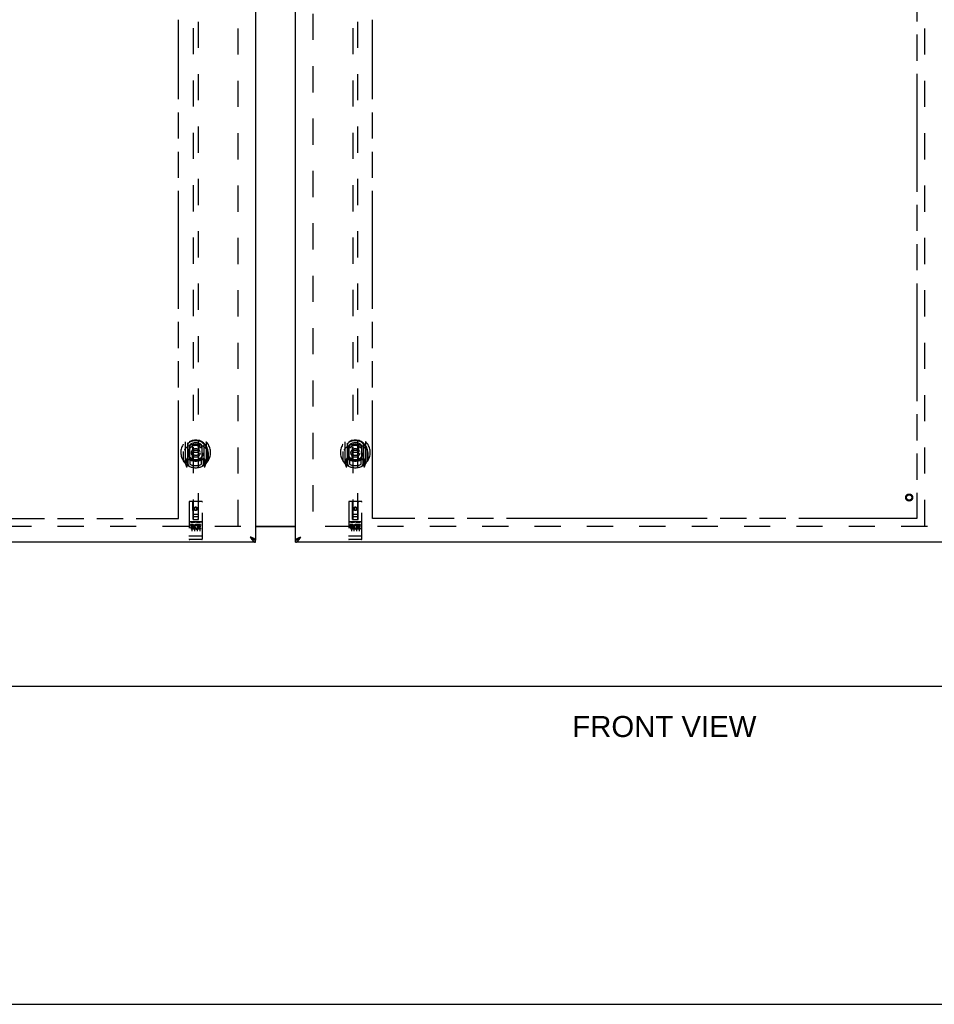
# Model space of a CAD drawing. Header units: inches. Extents: x 0 to 224, y 0 to 145.
# Tile 3 of 63: x 65 to 108, y 0 to 46. Entities that reach past the tile are written whole.
import ezdxf

# ---------------------------------------------------------------- set-up
doc = ezdxf.new("R2010")
doc.units = ezdxf.units.IN
doc.header["$LTSCALE"] = 12.302632
doc.header["$MEASUREMENT"] = 0
doc.linetypes.add('HIDDEN', pattern=[0.2, 0.1, -0.1])
doc.linetypes.add('PHANTOM', pattern=[0.8, 0.45, -0.05, 0.1, -0.05, 0.1, -0.05])
doc.layers.get('0').update_dxf_attribs({"linetype": 'CONTINUOUS'})
for name, color, linetype in [('02___PRT_ALL_AXES', 7, 'CONTINUOUS'), ('AVAILABLE_DOOR_SPACES', 7, 'CONTINUOUS'), ('DEFAULT_2', 8, 'HIDDEN'), ('DIMENSIONS', 7, 'CONTINUOUS')]:
    doc.layers.add(name, color=color, linetype=linetype)
doc.styles.get("Standard").update_dxf_attribs({"font": 'arial.ttf'})

msp = doc.modelspace()

# ---------------------------------------------------------------- linework, layer by layer
at = {"color": 3, "linetype": 'Continuous'}
for p, q in [((75.956, 84.097), (75.956, 21.805)), ((77.831, 21.805), (77.831, 84.097)), ((75.956, 22.466), (77.831, 22.466)), ((78.048, 21.936), (78.078, 21.947)), ((75.956, 21.701), (45.019, 21.701)), ((108.769, 21.701), (77.831, 21.701))]:
    msp.add_line(p, q, dxfattribs=at)
at = {"color": 7, "linetype": 'Continuous'}
for p, q in [((75.956, 22.446), (77.831, 22.446)), ((75.833, 21.846), (75.843, 21.84)), ((75.956, 21.701), (75.956, 21.805)), ((77.831, 21.701), (77.831, 21.805)), ((77.934, 21.834), (77.944, 21.84)), ((44.706, 14.951), (144.081, 14.951)), ((0, 0), (223.684, 0))]:
    msp.add_line(p, q, dxfattribs=at)
at = {"color": 3, "linetype": 'Continuous'}
for points in [[(75.862, 21.887), (75.85, 21.892), (75.837, 21.898), (75.824, 21.903), (75.811, 21.909), (75.797, 21.914), (75.783, 21.92), (75.769, 21.925), (75.754, 21.931), (75.74, 21.936), (75.71, 21.947)], [(75.71, 21.947), (75.72, 21.931), (75.73, 21.915), (75.741, 21.899), (75.751, 21.883), (75.761, 21.868), (75.772, 21.853), (75.782, 21.838), (75.792, 21.824), (75.802, 21.81)], [(75.802, 21.81), (75.813, 21.797), (75.823, 21.785), (75.833, 21.773), (75.843, 21.762), (75.854, 21.752), (75.864, 21.742), (75.874, 21.734), (75.884, 21.726), (75.895, 21.719), (75.905, 21.714), (75.915, 21.709), (75.926, 21.705), (75.936, 21.703), (75.946, 21.701), (75.956, 21.701)], [(75.956, 21.805), (75.956, 21.81), (75.955, 21.816), (75.952, 21.821), (75.949, 21.827), (75.945, 21.832), (75.94, 21.838), (75.935, 21.843), (75.928, 21.849), (75.921, 21.854), (75.913, 21.859), (75.904, 21.865), (75.894, 21.87), (75.884, 21.876), (75.873, 21.881), (75.862, 21.887)], [(77.831, 21.805), (77.832, 21.81), (77.833, 21.816), (77.835, 21.821), (77.839, 21.827), (77.843, 21.832), (77.847, 21.838), (77.853, 21.843), (77.86, 21.849), (77.867, 21.854), (77.875, 21.859), (77.884, 21.865), (77.893, 21.87), (77.904, 21.876), (77.914, 21.881), (77.926, 21.887)], [(77.831, 21.701), (77.842, 21.701), (77.852, 21.703), (77.862, 21.705), (77.872, 21.709), (77.883, 21.714), (77.893, 21.719), (77.903, 21.726), (77.914, 21.734), (77.924, 21.742), (77.934, 21.752), (77.944, 21.762), (77.955, 21.773), (77.965, 21.785), (77.975, 21.797)], [(77.926, 21.887), (77.938, 21.892), (77.95, 21.898), (77.963, 21.903), (77.977, 21.909), (77.99, 21.914), (78.005, 21.92), (78.019, 21.925), (78.033, 21.931), (78.048, 21.936)], [(77.975, 21.797), (77.985, 21.81), (77.996, 21.824), (78.006, 21.838), (78.016, 21.853), (78.027, 21.868), (78.037, 21.883), (78.047, 21.899), (78.057, 21.915), (78.068, 21.931), (78.078, 21.947)]]:
    msp.add_lwpolyline(points, dxfattribs=at)
at = {"color": 7, "linetype": 'Continuous'}
for points in [[(75.71, 21.947), (75.72, 21.938), (75.73, 21.929), (75.741, 21.919), (75.751, 21.91), (75.761, 21.901), (75.772, 21.893), (75.782, 21.884), (75.792, 21.876), (75.802, 21.868), (75.813, 21.86), (75.823, 21.853), (75.833, 21.846)], [(75.841, 21.842), (75.837, 21.847), (75.831, 21.855), (75.825, 21.862), (75.818, 21.869), (75.811, 21.876), (75.802, 21.883), (75.794, 21.89), (75.784, 21.897), (75.775, 21.904), (75.764, 21.912), (75.754, 21.919), (75.743, 21.926), (75.732, 21.933), (75.721, 21.94), (75.71, 21.947)], [(75.843, 21.84), (75.854, 21.834), (75.864, 21.829), (75.874, 21.824), (75.884, 21.819), (75.895, 21.816), (75.905, 21.812), (75.915, 21.81), (75.926, 21.807), (75.936, 21.806), (75.946, 21.805), (75.956, 21.805)], [(77.831, 21.805), (77.842, 21.805), (77.852, 21.806), (77.862, 21.807), (77.872, 21.81), (77.883, 21.812), (77.893, 21.816), (77.903, 21.819), (77.914, 21.824), (77.924, 21.829), (77.934, 21.834)], [(77.944, 21.84), (77.955, 21.846), (77.965, 21.853), (77.975, 21.86), (77.985, 21.868), (77.996, 21.876), (78.006, 21.884), (78.016, 21.893), (78.027, 21.901), (78.037, 21.91), (78.047, 21.919), (78.057, 21.929), (78.068, 21.938), (78.078, 21.947)], [(77.947, 21.842), (77.951, 21.847), (77.956, 21.855), (77.963, 21.862), (77.97, 21.869), (77.977, 21.876), (77.985, 21.883), (77.994, 21.89), (78.003, 21.897), (78.013, 21.904), (78.023, 21.912), (78.034, 21.919), (78.045, 21.926), (78.056, 21.933), (78.067, 21.94), (78.078, 21.947)]]:
    msp.add_lwpolyline(points, dxfattribs=at)
at = {"layer": '02___PRT_ALL_AXES', "color": 8, "linetype": 'HIDDEN'}
for p, q in [((73.426, 22.661), (72.861, 22.661)), ((72.999, 22.539), (72.907, 22.539)), ((72.907, 22.539), (72.907, 22.497)), ((72.999, 22.497), (72.907, 22.497)), ((73.003, 22.453), (72.957, 22.453)), ((72.999, 22.412), (72.971, 22.412)), ((73.063, 22.368), (72.971, 22.368)), ((73.063, 22.326), (72.971, 22.326)), ((73.063, 22.368), (73.063, 22.326)), ((73.195, 22.374), (73.212, 22.335)), ((73.22, 22.504), (73.207, 22.485)), ((73.216, 22.529), (73.22, 22.527)), ((73.376, 22.539), (73.22, 22.539)), ((73.22, 22.539), (73.22, 22.527)), ((73.22, 22.504), (73.22, 22.326)), ((73.376, 22.326), (73.22, 22.326)), ((73.376, 22.497), (73.262, 22.497)), ((73.262, 22.497), (73.262, 22.453)), ((73.354, 22.453), (73.262, 22.453)), ((73.354, 22.411), (73.262, 22.411)), ((73.262, 22.411), (73.262, 22.368)), ((73.376, 22.368), (73.262, 22.368)), ((73.354, 22.453), (73.354, 22.411)), ((73.376, 22.539), (73.376, 22.497)), ((73.376, 22.368), (73.376, 22.326)), ((80.926, 22.661), (80.361, 22.661)), ((80.499, 22.539), (80.407, 22.539)), ((80.407, 22.539), (80.407, 22.497)), ((80.499, 22.497), (80.407, 22.497)), ((80.503, 22.453), (80.457, 22.453)), ((80.499, 22.412), (80.471, 22.412)), ((80.563, 22.368), (80.471, 22.368)), ((80.563, 22.326), (80.471, 22.326)), ((80.563, 22.368), (80.563, 22.326)), ((80.695, 22.374), (80.712, 22.335)), ((80.72, 22.504), (80.707, 22.485)), ((80.716, 22.529), (80.72, 22.527)), ((80.876, 22.539), (80.72, 22.539)), ((80.72, 22.539), (80.72, 22.527)), ((80.72, 22.504), (80.72, 22.326)), ((80.876, 22.326), (80.72, 22.326)), ((80.876, 22.497), (80.762, 22.497)), ((80.762, 22.497), (80.762, 22.453)), ((80.854, 22.453), (80.762, 22.453)), ((80.854, 22.411), (80.762, 22.411)), ((80.762, 22.411), (80.762, 22.368)), ((80.876, 22.368), (80.762, 22.368)), ((80.854, 22.453), (80.854, 22.411)), ((80.876, 22.539), (80.876, 22.497)), ((80.876, 22.368), (80.876, 22.326)), ((73.426, 21.833), (72.861, 21.833)), ((80.926, 21.833), (80.361, 21.833))]:
    msp.add_line(p, q, dxfattribs=at)
for centre, radius in [((106.665, 23.805), 0.124), ((73.144, 23.278), 0.085), ((80.644, 23.278), 0.085)]:
    msp.add_circle(centre, radius, dxfattribs=at)
for centre, radius, start, end in [((72.971, 22.39), 0.0644, 102.2995, 270.0775), ((72.971, 22.39), 0.0219, 89.9011, 270), ((72.999, 22.476), 0.0635, 270, 90), ((72.999, 22.475), 0.0219, 280.307, 90), ((73.17, 22.433), 0.107, 64.2636, 293.4027), ((73.17, 22.433), 0.0639, 54.8895, 293.4026), ((80.471, 22.39), 0.0644, 102.2995, 270.0775), ((80.471, 22.39), 0.0219, 89.9011, 270), ((80.499, 22.476), 0.0635, 270, 90), ((80.499, 22.475), 0.0219, 280.307, 90), ((80.67, 22.433), 0.107, 64.2636, 293.4027), ((80.67, 22.433), 0.0639, 54.8895, 293.4026)]:
    msp.add_arc(centre, radius, start, end, dxfattribs=at)
at = {"layer": 'AVAILABLE_DOOR_SPACES', "color": 4, "linetype": 'PHANTOM'}
for p, q in [((107.019, 83.076), (107.019, 22.826)), ((72.331, 22.826), (72.331, 46.25)), ((81.456, 22.826), (81.456, 46.25)), ((60.503, 22.826), (72.331, 22.826)), ((93.285, 22.826), (81.456, 22.826)), ((93.285, 22.83), (93.315, 22.83)), ((93.285, 22.826), (93.285, 22.83)), ((93.315, 22.83), (93.315, 22.826)), ((107.019, 22.826), (93.315, 22.826))]:
    msp.add_line(p, q, dxfattribs=at)
at = {"layer": 'DEFAULT_2', "color": 8, "linetype": 'HIDDEN'}
for p, q in [((75.144, 22.466), (75.144, 83.436)), ((78.644, 83.436), (78.644, 22.466)), ((107.394, 22.466), (107.394, 83.436)), ((73.019, 50.78), (73.019, 22.778)), ((73.269, 22.778), (73.269, 50.78)), ((80.519, 50.78), (80.519, 22.778)), ((80.769, 22.778), (80.769, 50.78)), ((72.644, 26.406), (72.644, 25.438)), ((73.644, 25.438), (73.644, 26.406)), ((80.144, 26.406), (80.144, 25.438)), ((81.144, 25.438), (81.144, 26.406)), ((72.561, 25.922), (72.576, 25.922)), ((72.561, 25.922), (72.561, 25.534)), ((72.569, 25.511), (72.569, 25.969)), ((72.761, 26.352), (72.761, 25.336)), ((72.769, 26.327), (72.769, 25.324)), ((72.861, 25.604), (72.861, 26.235)), ((72.869, 26.288), (72.869, 26.185)), ((72.981, 26.261), (73.011, 25.922)), ((72.981, 25.578), (73.011, 25.922)), ((73.276, 25.922), (73.011, 25.922)), ((73.307, 26.261), (73.276, 25.922)), ((73.307, 25.578), (73.276, 25.922)), ((73.419, 26.185), (73.419, 26.288)), ((73.426, 26.235), (73.426, 25.604)), ((73.519, 26.327), (73.519, 25.324)), ((73.526, 26.352), (73.526, 25.336)), ((73.726, 25.922), (73.711, 25.922)), ((73.719, 25.511), (73.719, 25.969)), ((73.726, 25.922), (73.726, 25.534)), ((80.061, 25.922), (80.076, 25.922)), ((80.061, 25.922), (80.061, 25.534)), ((80.069, 25.511), (80.069, 25.969)), ((80.261, 26.352), (80.261, 25.336)), ((80.269, 26.327), (80.269, 25.324)), ((80.361, 25.604), (80.361, 26.235)), ((80.369, 26.288), (80.369, 26.185)), ((80.481, 26.261), (80.511, 25.922)), ((80.481, 25.578), (80.511, 25.922)), ((80.776, 25.922), (80.511, 25.922)), ((80.807, 26.261), (80.776, 25.922)), ((80.807, 25.578), (80.776, 25.922)), ((80.919, 26.185), (80.919, 26.288)), ((80.926, 26.235), (80.926, 25.604)), ((81.019, 26.327), (81.019, 25.324)), ((81.026, 26.352), (81.026, 25.336)), ((81.226, 25.922), (81.211, 25.922)), ((81.219, 25.511), (81.219, 25.969)), ((81.226, 25.922), (81.226, 25.534)), ((72.761, 25.593), (72.701, 25.593)), ((72.701, 25.593), (72.701, 25.443)), ((72.701, 25.443), (72.769, 25.443)), ((72.739, 25.497), (72.71, 25.451)), ((72.771, 25.556), (72.771, 25.349)), ((72.861, 25.594), (72.789, 25.594)), ((72.857, 25.576), (72.791, 25.576)), ((72.869, 25.624), (72.869, 25.371)), ((73.419, 25.371), (73.419, 25.624)), ((73.499, 25.594), (73.426, 25.594)), ((73.496, 25.576), (73.431, 25.576)), ((73.516, 25.349), (73.516, 25.556)), ((73.519, 25.443), (73.586, 25.443)), ((73.586, 25.593), (73.526, 25.593)), ((73.578, 25.451), (73.549, 25.497)), ((73.586, 25.443), (73.586, 25.593)), ((80.261, 25.593), (80.201, 25.593)), ((80.201, 25.593), (80.201, 25.443)), ((80.201, 25.443), (80.269, 25.443)), ((80.239, 25.497), (80.21, 25.451)), ((80.271, 25.556), (80.271, 25.349)), ((80.361, 25.594), (80.289, 25.594)), ((80.357, 25.576), (80.291, 25.576)), ((80.369, 25.624), (80.369, 25.371)), ((80.919, 25.371), (80.919, 25.624)), ((80.999, 25.594), (80.926, 25.594)), ((80.996, 25.576), (80.931, 25.576)), ((81.016, 25.349), (81.016, 25.556)), ((81.019, 25.443), (81.086, 25.443)), ((81.086, 25.593), (81.026, 25.593)), ((81.078, 25.451), (81.049, 25.497)), ((81.086, 25.443), (81.086, 25.593)), ((72.648, 25.428), (72.718, 25.252)), ((72.74, 25.333), (72.744, 25.329)), ((72.747, 25.255), (72.761, 25.336)), ((72.839, 25.274), (72.769, 25.383)), ((73.519, 25.383), (73.449, 25.274)), ((73.526, 25.336), (73.541, 25.255)), ((73.547, 25.332), (73.548, 25.332)), ((73.548, 25.332), (73.548, 25.333)), ((73.548, 25.332), (73.548, 25.333)), ((73.569, 25.252), (73.639, 25.428)), ((80.148, 25.428), (80.218, 25.252)), ((80.24, 25.333), (80.244, 25.329)), ((80.247, 25.255), (80.261, 25.336)), ((80.339, 25.274), (80.269, 25.383)), ((81.019, 25.383), (80.949, 25.274)), ((81.026, 25.336), (81.041, 25.255)), ((81.047, 25.332), (81.048, 25.332)), ((81.048, 25.332), (81.048, 25.333)), ((81.048, 25.332), (81.048, 25.333)), ((81.069, 25.252), (81.139, 25.428)), ((72.831, 23.588), (72.831, 21.863)), ((73.426, 23.618), (72.861, 23.618)), ((73.017, 22.778), (73.014, 23.588)), ((73.27, 22.778), (73.274, 23.588)), ((73.456, 21.863), (73.456, 23.588)), ((80.331, 23.588), (80.331, 21.863)), ((80.926, 23.618), (80.361, 23.618)), ((80.517, 22.778), (80.514, 23.588)), ((80.77, 22.778), (80.774, 23.588)), ((80.956, 21.863), (80.956, 23.588)), ((73.144, 23.351), (73.081, 23.315)), ((73.081, 23.315), (73.091, 23.309)), ((73.081, 23.315), (73.081, 23.242)), ((73.081, 23.242), (73.091, 23.248)), ((73.081, 23.242), (73.144, 23.206)), ((73.144, 23.339), (73.091, 23.309)), ((73.091, 23.309), (73.091, 23.248)), ((73.091, 23.248), (73.144, 23.218)), ((73.206, 23.315), (73.144, 23.351)), ((73.144, 23.351), (73.144, 23.339)), ((73.196, 23.309), (73.144, 23.339)), ((73.144, 23.218), (73.196, 23.248)), ((73.144, 23.206), (73.206, 23.242)), ((73.144, 23.206), (73.144, 23.218)), ((73.206, 23.315), (73.196, 23.309)), ((73.196, 23.248), (73.196, 23.309)), ((73.206, 23.242), (73.196, 23.248)), ((73.206, 23.242), (73.206, 23.315)), ((80.644, 23.351), (80.581, 23.315)), ((80.581, 23.315), (80.591, 23.309)), ((80.581, 23.315), (80.581, 23.242)), ((80.581, 23.242), (80.591, 23.248)), ((80.581, 23.242), (80.644, 23.206)), ((80.644, 23.339), (80.591, 23.309)), ((80.591, 23.309), (80.591, 23.248)), ((80.591, 23.248), (80.644, 23.218)), ((80.706, 23.315), (80.644, 23.351)), ((80.644, 23.351), (80.644, 23.339)), ((80.696, 23.309), (80.644, 23.339)), ((80.644, 23.218), (80.696, 23.248)), ((80.644, 23.206), (80.706, 23.242)), ((80.644, 23.206), (80.644, 23.218)), ((80.706, 23.315), (80.696, 23.309)), ((80.696, 23.248), (80.696, 23.309)), ((80.706, 23.242), (80.696, 23.248)), ((80.706, 23.242), (80.706, 23.315)), ((73.016, 23.028), (73.271, 23.028)), ((73.017, 22.778), (73.019, 22.778)), ((73.019, 22.778), (73.269, 22.778)), ((73.229, 22.903), (73.059, 22.903)), ((73.269, 22.778), (73.27, 22.778)), ((80.516, 23.028), (80.771, 23.028)), ((80.517, 22.778), (80.519, 22.778)), ((80.519, 22.778), (80.769, 22.778)), ((80.729, 22.903), (80.559, 22.903)), ((80.769, 22.778), (80.77, 22.778)), ((75.269, 22.451), (46.3, 22.451)), ((72.861, 22.661), (73.426, 22.661)), ((72.933, 22.645), (73.105, 22.645)), ((72.956, 22.53), (72.956, 22.224)), ((73.081, 22.53), (73.081, 22.224)), ((73.183, 22.645), (73.355, 22.645)), ((73.206, 22.53), (73.206, 22.224)), ((73.331, 22.53), (73.331, 22.224)), ((107.519, 22.451), (78.519, 22.451)), ((80.361, 22.661), (80.926, 22.661)), ((80.433, 22.645), (80.605, 22.645)), ((80.456, 22.53), (80.456, 22.224)), ((80.581, 22.53), (80.581, 22.224)), ((80.683, 22.645), (80.855, 22.645)), ((80.706, 22.53), (80.706, 22.224)), ((80.831, 22.53), (80.831, 22.224)), ((72.849, 21.992), (72.848, 21.992)), ((72.851, 21.992), (72.85, 21.992)), ((72.852, 21.992), (72.851, 21.992)), ((72.853, 21.991), (72.852, 21.992)), ((72.854, 21.991), (72.853, 21.991)), ((72.853, 21.991), (72.853, 21.991)), ((72.855, 21.991), (72.854, 21.991)), ((72.856, 21.991), (72.855, 21.991)), ((72.857, 21.991), (72.856, 21.991)), ((72.858, 21.991), (72.857, 21.991)), ((72.859, 21.991), (72.858, 21.991)), ((72.858, 21.991), (72.858, 21.991)), ((72.86, 21.991), (72.859, 21.991)), ((72.861, 21.991), (72.86, 21.991)), ((73.426, 21.991), (72.861, 21.991)), ((73.111, 21.833), (72.926, 21.833)), ((73.361, 21.833), (73.176, 21.833)), ((73.426, 21.991), (73.427, 21.991)), ((73.427, 21.991), (73.428, 21.991)), ((73.428, 21.991), (73.429, 21.991)), ((73.429, 21.991), (73.43, 21.991)), ((73.43, 21.991), (73.431, 21.991)), ((73.431, 21.991), (73.432, 21.991)), ((73.431, 21.991), (73.431, 21.991)), ((73.432, 21.991), (73.433, 21.991)), ((73.433, 21.991), (73.434, 21.991)), ((73.434, 21.991), (73.435, 21.991)), ((73.435, 21.992), (73.436, 21.992)), ((73.435, 21.991), (73.435, 21.992)), ((73.437, 21.992), (73.438, 21.992)), ((73.438, 21.992), (73.439, 21.992)), ((73.439, 21.992), (73.44, 21.992)), ((73.44, 21.992), (73.441, 21.992)), ((80.349, 21.992), (80.348, 21.992)), ((80.35, 21.992), (80.349, 21.992)), ((80.351, 21.992), (80.35, 21.992)), ((80.352, 21.992), (80.351, 21.992)), ((80.351, 21.992), (80.351, 21.992)), ((80.353, 21.991), (80.352, 21.992)), ((80.354, 21.991), (80.353, 21.991)), ((80.355, 21.991), (80.354, 21.991)), ((80.356, 21.991), (80.355, 21.991)), ((80.357, 21.991), (80.356, 21.991)), ((80.356, 21.991), (80.356, 21.991)), ((80.358, 21.991), (80.357, 21.991)), ((80.359, 21.991), (80.358, 21.991)), ((80.36, 21.991), (80.359, 21.991)), ((80.361, 21.991), (80.36, 21.991)), ((80.927, 21.991), (80.361, 21.991)), ((80.361, 21.991), (80.361, 21.991)), ((80.611, 21.833), (80.426, 21.833)), ((80.861, 21.833), (80.676, 21.833)), ((80.927, 21.991), (80.928, 21.991)), ((80.928, 21.991), (80.929, 21.991)), ((80.928, 21.991), (80.928, 21.991)), ((80.929, 21.991), (80.93, 21.991)), ((80.93, 21.991), (80.931, 21.991)), ((80.931, 21.991), (80.932, 21.991)), ((80.932, 21.991), (80.933, 21.991)), ((80.933, 21.991), (80.934, 21.991)), ((80.933, 21.991), (80.933, 21.991)), ((80.934, 21.991), (80.935, 21.991)), ((80.935, 21.991), (80.936, 21.992)), ((80.936, 21.992), (80.937, 21.992)), ((80.937, 21.992), (80.938, 21.992)), ((80.937, 21.992), (80.937, 21.992)), ((80.938, 21.992), (80.939, 21.992)), ((80.939, 21.992), (80.94, 21.992)), ((80.94, 21.992), (80.941, 21.992))]:
    msp.add_line(p, q, dxfattribs=at)
for points in [[(72.69, 26.137), (72.688, 26.136), (72.687, 26.135), (72.685, 26.133), (72.683, 26.132), (72.682, 26.13), (72.68, 26.129), (72.678, 26.127), (72.677, 26.125), (72.675, 26.123), (72.673, 26.121), (72.671, 26.12), (72.669, 26.118), (72.668, 26.115), (72.666, 26.113), (72.664, 26.111), (72.662, 26.109), (72.66, 26.106), (72.657, 26.104), (72.655, 26.101), (72.653, 26.098), (72.651, 26.095), (72.649, 26.092), (72.646, 26.089), (72.644, 26.086), (72.642, 26.083), (72.639, 26.079), (72.637, 26.076), (72.634, 26.072), (72.632, 26.068), (72.629, 26.064), (72.626, 26.06), (72.623, 26.055), (72.62, 26.051), (72.618, 26.046), (72.614, 26.041), (72.611, 26.036)], [(72.956, 26.279), (72.961, 26.28), (72.967, 26.282), (72.972, 26.283), (72.978, 26.285), (72.983, 26.286), (72.988, 26.287), (72.994, 26.288), (72.999, 26.29), (73.005, 26.291), (73.01, 26.292), (73.016, 26.293), (73.021, 26.294), (73.027, 26.295), (73.032, 26.296), (73.038, 26.297), (73.043, 26.297), (73.049, 26.298), (73.055, 26.299), (73.06, 26.3), (73.066, 26.3), (73.071, 26.301), (73.077, 26.301), (73.082, 26.302), (73.088, 26.302), (73.094, 26.303), (73.099, 26.303), (73.105, 26.304), (73.11, 26.304), (73.116, 26.304), (73.121, 26.304), (73.127, 26.304), (73.133, 26.305), (73.138, 26.305), (73.144, 26.305), (73.149, 26.305), (73.155, 26.305), (73.161, 26.304), (73.166, 26.304), (73.172, 26.304), (73.177, 26.304), (73.183, 26.304), (73.189, 26.303), (73.194, 26.303), (73.2, 26.302), (73.205, 26.302), (73.211, 26.301), (73.217, 26.301), (73.222, 26.3), (73.228, 26.3), (73.233, 26.299), (73.239, 26.298), (73.244, 26.297), (73.25, 26.297), (73.255, 26.296), (73.261, 26.295), (73.266, 26.294), (73.272, 26.293), (73.277, 26.292), (73.283, 26.291), (73.288, 26.29), (73.294, 26.288), (73.299, 26.287), (73.305, 26.286), (73.31, 26.285), (73.316, 26.283), (73.321, 26.282), (73.326, 26.28), (73.332, 26.279)], [(73.676, 26.036), (73.673, 26.041), (73.67, 26.046), (73.667, 26.051), (73.664, 26.055), (73.662, 26.06), (73.659, 26.064), (73.656, 26.068), (73.654, 26.072), (73.651, 26.076), (73.649, 26.079), (73.646, 26.083), (73.644, 26.086), (73.641, 26.089), (73.639, 26.092), (73.637, 26.095), (73.635, 26.098), (73.632, 26.101), (73.63, 26.104), (73.628, 26.106), (73.626, 26.109), (73.624, 26.111), (73.622, 26.113), (73.62, 26.115), (73.618, 26.118), (73.616, 26.12), (73.615, 26.121), (73.613, 26.123), (73.611, 26.125), (73.609, 26.127), (73.608, 26.129), (73.606, 26.13), (73.604, 26.132), (73.603, 26.133), (73.601, 26.135), (73.6, 26.136), (73.598, 26.137)], [(80.19, 26.137), (80.188, 26.136), (80.187, 26.135), (80.185, 26.133), (80.183, 26.132), (80.182, 26.13), (80.18, 26.129), (80.178, 26.127), (80.177, 26.125), (80.175, 26.123), (80.173, 26.121), (80.171, 26.12), (80.169, 26.118), (80.168, 26.115), (80.166, 26.113), (80.164, 26.111), (80.162, 26.109), (80.16, 26.106), (80.157, 26.104), (80.155, 26.101), (80.153, 26.098), (80.151, 26.095), (80.149, 26.092), (80.146, 26.089), (80.144, 26.086), (80.142, 26.083), (80.139, 26.079), (80.137, 26.076), (80.134, 26.072), (80.132, 26.068), (80.129, 26.064), (80.126, 26.06), (80.123, 26.055), (80.12, 26.051), (80.118, 26.046), (80.114, 26.041), (80.111, 26.036)], [(80.456, 26.279), (80.461, 26.28), (80.467, 26.282), (80.472, 26.283), (80.478, 26.285), (80.483, 26.286), (80.488, 26.287), (80.494, 26.288), (80.499, 26.29), (80.505, 26.291), (80.51, 26.292), (80.516, 26.293), (80.521, 26.294), (80.527, 26.295), (80.532, 26.296), (80.538, 26.297), (80.543, 26.297), (80.549, 26.298), (80.555, 26.299), (80.56, 26.3), (80.566, 26.3), (80.571, 26.301), (80.577, 26.301), (80.582, 26.302), (80.588, 26.302), (80.594, 26.303), (80.599, 26.303), (80.605, 26.304), (80.61, 26.304), (80.616, 26.304), (80.621, 26.304), (80.627, 26.304), (80.633, 26.305), (80.638, 26.305), (80.644, 26.305), (80.649, 26.305), (80.655, 26.305), (80.661, 26.304), (80.666, 26.304), (80.672, 26.304), (80.677, 26.304), (80.683, 26.304), (80.689, 26.303), (80.694, 26.303), (80.7, 26.302), (80.705, 26.302), (80.711, 26.301), (80.717, 26.301), (80.722, 26.3), (80.728, 26.3), (80.733, 26.299), (80.739, 26.298), (80.744, 26.297), (80.75, 26.297), (80.755, 26.296), (80.761, 26.295), (80.766, 26.294), (80.772, 26.293), (80.777, 26.292), (80.783, 26.291), (80.788, 26.29), (80.794, 26.288), (80.799, 26.287), (80.805, 26.286), (80.81, 26.285), (80.816, 26.283), (80.821, 26.282), (80.826, 26.28), (80.832, 26.279)], [(81.176, 26.036), (81.173, 26.041), (81.17, 26.046), (81.167, 26.051), (81.164, 26.055), (81.162, 26.06), (81.159, 26.064), (81.156, 26.068), (81.154, 26.072), (81.151, 26.076), (81.149, 26.079), (81.146, 26.083), (81.144, 26.086), (81.141, 26.089), (81.139, 26.092), (81.137, 26.095), (81.135, 26.098), (81.132, 26.101), (81.13, 26.104), (81.128, 26.106), (81.126, 26.109), (81.124, 26.111), (81.122, 26.113), (81.12, 26.115), (81.118, 26.118), (81.116, 26.12), (81.115, 26.121), (81.113, 26.123), (81.111, 26.125), (81.109, 26.127), (81.108, 26.129), (81.106, 26.13), (81.104, 26.132), (81.103, 26.133), (81.101, 26.135), (81.1, 26.136), (81.098, 26.137)], [(72.926, 22.644), (72.926, 22.644), (72.927, 22.644), (72.927, 22.644), (72.927, 22.644), (72.927, 22.644), (72.927, 22.644), (72.927, 22.644), (72.927, 22.644), (72.927, 22.644), (72.927, 22.644), (72.927, 22.644), (72.928, 22.644), (72.928, 22.644), (72.928, 22.645), (72.928, 22.645), (72.928, 22.645), (72.928, 22.645), (72.928, 22.645), (72.928, 22.645), (72.929, 22.645), (72.929, 22.645), (72.929, 22.645), (72.929, 22.645), (72.929, 22.645), (72.929, 22.645), (72.929, 22.645), (72.929, 22.645), (72.93, 22.645), (72.93, 22.645), (72.93, 22.645), (72.93, 22.645), (72.93, 22.645), (72.93, 22.645), (72.931, 22.645), (72.931, 22.645), (72.931, 22.645), (72.931, 22.645), (72.931, 22.645), (72.932, 22.645), (72.932, 22.645), (72.932, 22.645), (72.932, 22.645), (72.932, 22.645), (72.933, 22.645), (72.933, 22.645)], [(73.105, 22.645), (73.105, 22.645), (73.105, 22.645), (73.105, 22.645), (73.106, 22.645), (73.106, 22.645), (73.106, 22.645), (73.106, 22.645), (73.106, 22.645), (73.107, 22.645), (73.107, 22.645), (73.107, 22.645), (73.107, 22.645), (73.107, 22.645), (73.107, 22.645), (73.108, 22.645), (73.108, 22.645), (73.108, 22.645), (73.108, 22.645), (73.108, 22.645), (73.108, 22.645), (73.109, 22.645), (73.109, 22.645), (73.109, 22.645), (73.109, 22.645), (73.109, 22.645), (73.109, 22.645), (73.109, 22.645), (73.109, 22.645), (73.11, 22.645), (73.11, 22.645), (73.11, 22.645), (73.11, 22.645), (73.11, 22.644), (73.11, 22.644), (73.11, 22.644), (73.11, 22.644), (73.111, 22.644), (73.111, 22.644), (73.111, 22.644), (73.111, 22.644), (73.111, 22.644), (73.111, 22.644), (73.111, 22.644), (73.111, 22.644), (73.111, 22.644), (73.111, 22.644)], [(73.176, 22.644), (73.176, 22.644), (73.177, 22.644), (73.177, 22.644), (73.177, 22.644), (73.177, 22.644), (73.177, 22.644), (73.177, 22.644), (73.177, 22.644), (73.177, 22.644), (73.177, 22.644), (73.177, 22.644), (73.178, 22.644), (73.178, 22.644), (73.178, 22.645), (73.178, 22.645), (73.178, 22.645), (73.178, 22.645), (73.178, 22.645), (73.178, 22.645), (73.179, 22.645), (73.179, 22.645), (73.179, 22.645), (73.179, 22.645), (73.179, 22.645), (73.179, 22.645), (73.179, 22.645), (73.18, 22.645), (73.18, 22.645), (73.18, 22.645), (73.18, 22.645), (73.18, 22.645), (73.18, 22.645), (73.18, 22.645), (73.181, 22.645), (73.181, 22.645), (73.181, 22.645), (73.181, 22.645), (73.181, 22.645), (73.182, 22.645), (73.182, 22.645), (73.182, 22.645), (73.182, 22.645), (73.182, 22.645), (73.183, 22.645), (73.183, 22.645)], [(73.355, 22.645), (73.355, 22.645), (73.355, 22.645), (73.355, 22.645), (73.356, 22.645), (73.356, 22.645), (73.356, 22.645), (73.356, 22.645), (73.356, 22.645), (73.357, 22.645), (73.357, 22.645), (73.357, 22.645), (73.357, 22.645), (73.357, 22.645), (73.357, 22.645), (73.358, 22.645), (73.358, 22.645), (73.358, 22.645), (73.358, 22.645), (73.358, 22.645), (73.358, 22.645), (73.359, 22.645), (73.359, 22.645), (73.359, 22.645), (73.359, 22.645), (73.359, 22.645), (73.359, 22.645), (73.359, 22.645), (73.36, 22.645), (73.36, 22.645), (73.36, 22.645), (73.36, 22.645), (73.36, 22.645), (73.36, 22.644), (73.36, 22.644), (73.36, 22.644), (73.36, 22.644), (73.361, 22.644), (73.361, 22.644), (73.361, 22.644), (73.361, 22.644), (73.361, 22.644), (73.361, 22.644), (73.361, 22.644), (73.361, 22.644), (73.361, 22.644), (73.361, 22.644)], [(80.426, 22.644), (80.426, 22.644), (80.427, 22.644), (80.427, 22.644), (80.427, 22.644), (80.427, 22.644), (80.427, 22.644), (80.427, 22.644), (80.427, 22.644), (80.427, 22.644), (80.427, 22.644), (80.427, 22.644), (80.428, 22.644), (80.428, 22.644), (80.428, 22.645), (80.428, 22.645), (80.428, 22.645), (80.428, 22.645), (80.428, 22.645), (80.428, 22.645), (80.429, 22.645), (80.429, 22.645), (80.429, 22.645), (80.429, 22.645), (80.429, 22.645), (80.429, 22.645), (80.429, 22.645), (80.429, 22.645), (80.43, 22.645), (80.43, 22.645), (80.43, 22.645), (80.43, 22.645), (80.43, 22.645), (80.43, 22.645), (80.431, 22.645), (80.431, 22.645), (80.431, 22.645), (80.431, 22.645), (80.431, 22.645), (80.432, 22.645), (80.432, 22.645), (80.432, 22.645), (80.432, 22.645), (80.432, 22.645), (80.433, 22.645), (80.433, 22.645)], [(80.605, 22.645), (80.605, 22.645), (80.605, 22.645), (80.605, 22.645), (80.606, 22.645), (80.606, 22.645), (80.606, 22.645), (80.606, 22.645), (80.606, 22.645), (80.607, 22.645), (80.607, 22.645), (80.607, 22.645), (80.607, 22.645), (80.607, 22.645), (80.607, 22.645), (80.608, 22.645), (80.608, 22.645), (80.608, 22.645), (80.608, 22.645), (80.608, 22.645), (80.608, 22.645), (80.609, 22.645), (80.609, 22.645), (80.609, 22.645), (80.609, 22.645), (80.609, 22.645), (80.609, 22.645), (80.609, 22.645), (80.609, 22.645), (80.61, 22.645), (80.61, 22.645), (80.61, 22.645), (80.61, 22.645), (80.61, 22.644), (80.61, 22.644), (80.61, 22.644), (80.61, 22.644), (80.611, 22.644), (80.611, 22.644), (80.611, 22.644), (80.611, 22.644), (80.611, 22.644), (80.611, 22.644), (80.611, 22.644), (80.611, 22.644), (80.611, 22.644), (80.611, 22.644)], [(80.676, 22.644), (80.676, 22.644), (80.677, 22.644), (80.677, 22.644), (80.677, 22.644), (80.677, 22.644), (80.677, 22.644), (80.677, 22.644), (80.677, 22.644), (80.677, 22.644), (80.677, 22.644), (80.677, 22.644), (80.678, 22.644), (80.678, 22.644), (80.678, 22.645), (80.678, 22.645), (80.678, 22.645), (80.678, 22.645), (80.678, 22.645), (80.678, 22.645), (80.679, 22.645), (80.679, 22.645), (80.679, 22.645), (80.679, 22.645), (80.679, 22.645), (80.679, 22.645), (80.679, 22.645), (80.68, 22.645), (80.68, 22.645), (80.68, 22.645), (80.68, 22.645), (80.68, 22.645), (80.68, 22.645), (80.68, 22.645), (80.681, 22.645), (80.681, 22.645), (80.681, 22.645), (80.681, 22.645), (80.681, 22.645), (80.682, 22.645), (80.682, 22.645), (80.682, 22.645), (80.682, 22.645), (80.682, 22.645), (80.683, 22.645), (80.683, 22.645)], [(80.855, 22.645), (80.855, 22.645), (80.855, 22.645), (80.855, 22.645), (80.856, 22.645), (80.856, 22.645), (80.856, 22.645), (80.856, 22.645), (80.856, 22.645), (80.857, 22.645), (80.857, 22.645), (80.857, 22.645), (80.857, 22.645), (80.857, 22.645), (80.857, 22.645), (80.858, 22.645), (80.858, 22.645), (80.858, 22.645), (80.858, 22.645), (80.858, 22.645), (80.858, 22.645), (80.859, 22.645), (80.859, 22.645), (80.859, 22.645), (80.859, 22.645), (80.859, 22.645), (80.859, 22.645), (80.859, 22.645), (80.86, 22.645), (80.86, 22.645), (80.86, 22.645), (80.86, 22.645), (80.86, 22.645), (80.86, 22.644), (80.86, 22.644), (80.86, 22.644), (80.86, 22.644), (80.861, 22.644), (80.861, 22.644), (80.861, 22.644), (80.861, 22.644), (80.861, 22.644), (80.861, 22.644), (80.861, 22.644), (80.861, 22.644), (80.861, 22.644), (80.861, 22.644)], [(72.848, 21.992), (72.848, 21.992), (72.847, 21.992), (72.847, 21.992), (72.847, 21.992), (72.846, 21.992), (72.846, 21.992), (72.845, 21.992), (72.845, 21.992), (72.845, 21.992), (72.844, 21.992), (72.844, 21.993), (72.844, 21.993), (72.843, 21.993), (72.843, 21.993), (72.843, 21.993), (72.842, 21.993), (72.842, 21.993), (72.842, 21.993), (72.841, 21.993), (72.841, 21.993), (72.841, 21.993), (72.84, 21.993), (72.84, 21.993), (72.84, 21.993), (72.84, 21.993), (72.839, 21.994), (72.839, 21.994), (72.839, 21.994), (72.838, 21.994), (72.838, 21.994), (72.838, 21.994), (72.838, 21.994), (72.837, 21.994), (72.837, 21.994), (72.837, 21.994), (72.837, 21.994), (72.836, 21.994), (72.836, 21.995), (72.836, 21.995), (72.836, 21.995), (72.836, 21.995), (72.835, 21.995), (72.835, 21.995), (72.835, 21.995), (72.835, 21.995), (72.835, 21.995), (72.834, 21.995), (72.834, 21.995), (72.834, 21.996), (72.834, 21.996), (72.834, 21.996), (72.834, 21.996), (72.833, 21.996), (72.833, 21.996), (72.833, 21.996), (72.833, 21.996), (72.833, 21.996), (72.833, 21.996), (72.833, 21.997), (72.832, 21.997), (72.832, 21.997), (72.832, 21.997), (72.832, 21.997), (72.832, 21.997), (72.832, 21.997), (72.832, 21.997), (72.832, 21.997), (72.832, 21.997), (72.832, 21.998), (72.832, 21.998), (72.832, 21.998), (72.832, 21.998), (72.831, 21.998), (72.831, 21.998), (72.831, 21.998), (72.831, 21.998), (72.831, 21.998), (72.831, 21.998), (72.831, 21.999)], [(72.85, 21.992), (72.85, 21.992), (72.849, 21.992)], [(73.436, 21.992), (73.437, 21.992), (73.437, 21.992)], [(73.441, 21.992), (73.441, 21.992), (73.441, 21.992), (73.442, 21.992), (73.442, 21.992), (73.442, 21.992), (73.443, 21.992), (73.443, 21.992), (73.443, 21.992), (73.444, 21.993), (73.444, 21.993), (73.444, 21.993), (73.445, 21.993), (73.445, 21.993), (73.445, 21.993), (73.446, 21.993), (73.446, 21.993), (73.446, 21.993), (73.447, 21.993), (73.447, 21.993), (73.447, 21.993), (73.448, 21.993), (73.448, 21.993), (73.448, 21.993), (73.448, 21.994), (73.449, 21.994), (73.449, 21.994), (73.449, 21.994), (73.45, 21.994), (73.45, 21.994), (73.45, 21.994), (73.45, 21.994), (73.451, 21.994), (73.451, 21.994), (73.451, 21.994), (73.451, 21.994), (73.452, 21.995), (73.452, 21.995), (73.452, 21.995), (73.452, 21.995), (73.452, 21.995), (73.453, 21.995), (73.453, 21.995), (73.453, 21.995), (73.453, 21.995), (73.453, 21.995), (73.454, 21.995), (73.454, 21.996), (73.454, 21.996), (73.454, 21.996), (73.454, 21.996), (73.454, 21.996), (73.455, 21.996), (73.455, 21.996), (73.455, 21.996), (73.455, 21.996), (73.455, 21.996), (73.455, 21.997), (73.455, 21.997), (73.455, 21.997), (73.456, 21.997), (73.456, 21.997), (73.456, 21.997), (73.456, 21.997), (73.456, 21.997), (73.456, 21.997), (73.456, 21.997), (73.456, 21.998), (73.456, 21.998), (73.456, 21.998), (73.456, 21.998), (73.456, 21.998), (73.456, 21.998), (73.456, 21.998), (73.456, 21.998), (73.456, 21.998), (73.456, 21.998), (73.456, 21.999)], [(80.348, 21.992), (80.348, 21.992), (80.347, 21.992), (80.347, 21.992), (80.347, 21.992), (80.346, 21.992), (80.346, 21.992), (80.345, 21.992), (80.345, 21.992), (80.345, 21.992), (80.344, 21.992), (80.344, 21.993), (80.344, 21.993), (80.343, 21.993), (80.343, 21.993), (80.343, 21.993), (80.342, 21.993), (80.342, 21.993), (80.342, 21.993), (80.341, 21.993), (80.341, 21.993), (80.341, 21.993), (80.34, 21.993), (80.34, 21.993), (80.34, 21.993), (80.34, 21.993), (80.339, 21.994), (80.339, 21.994), (80.339, 21.994), (80.338, 21.994), (80.338, 21.994), (80.338, 21.994), (80.338, 21.994), (80.337, 21.994), (80.337, 21.994), (80.337, 21.994), (80.337, 21.994), (80.336, 21.994), (80.336, 21.995), (80.336, 21.995), (80.336, 21.995), (80.336, 21.995), (80.335, 21.995), (80.335, 21.995), (80.335, 21.995), (80.335, 21.995), (80.335, 21.995), (80.334, 21.995), (80.334, 21.995), (80.334, 21.996), (80.334, 21.996), (80.334, 21.996), (80.334, 21.996), (80.333, 21.996), (80.333, 21.996), (80.333, 21.996), (80.333, 21.996), (80.333, 21.996), (80.333, 21.996), (80.333, 21.997), (80.332, 21.997), (80.332, 21.997), (80.332, 21.997), (80.332, 21.997), (80.332, 21.997), (80.332, 21.997), (80.332, 21.997), (80.332, 21.997), (80.332, 21.997), (80.332, 21.998), (80.332, 21.998), (80.332, 21.998), (80.332, 21.998), (80.331, 21.998), (80.331, 21.998), (80.331, 21.998), (80.331, 21.998), (80.331, 21.998), (80.331, 21.998), (80.331, 21.999)], [(80.941, 21.992), (80.941, 21.992), (80.941, 21.992), (80.942, 21.992), (80.942, 21.992), (80.942, 21.992), (80.943, 21.992), (80.943, 21.992), (80.943, 21.992), (80.944, 21.993), (80.944, 21.993), (80.944, 21.993), (80.945, 21.993), (80.945, 21.993), (80.945, 21.993), (80.946, 21.993), (80.946, 21.993), (80.946, 21.993), (80.947, 21.993), (80.947, 21.993), (80.947, 21.993), (80.948, 21.993), (80.948, 21.993), (80.948, 21.993), (80.948, 21.994), (80.949, 21.994), (80.949, 21.994), (80.949, 21.994), (80.95, 21.994), (80.95, 21.994), (80.95, 21.994), (80.95, 21.994), (80.951, 21.994), (80.951, 21.994), (80.951, 21.994), (80.951, 21.994), (80.952, 21.995), (80.952, 21.995), (80.952, 21.995), (80.952, 21.995), (80.952, 21.995), (80.953, 21.995), (80.953, 21.995), (80.953, 21.995), (80.953, 21.995), (80.953, 21.995), (80.954, 21.995), (80.954, 21.996), (80.954, 21.996), (80.954, 21.996), (80.954, 21.996), (80.954, 21.996), (80.955, 21.996), (80.955, 21.996), (80.955, 21.996), (80.955, 21.996), (80.955, 21.996), (80.955, 21.997), (80.955, 21.997), (80.955, 21.997), (80.956, 21.997), (80.956, 21.997), (80.956, 21.997), (80.956, 21.997), (80.956, 21.997), (80.956, 21.997), (80.956, 21.997), (80.956, 21.998), (80.956, 21.998), (80.956, 21.998), (80.956, 21.998), (80.956, 21.998), (80.956, 21.998), (80.956, 21.998), (80.956, 21.998), (80.956, 21.998), (80.956, 21.998), (80.956, 21.999)]]:
    msp.add_lwpolyline(points, dxfattribs=at)
for centre, radius in [((73.144, 25.904), 0.35), ((73.144, 25.904), 0.335), ((73.144, 25.904), 0.205), ((73.144, 25.904), 0.133), ((80.644, 25.904), 0.35), ((80.644, 25.904), 0.335), ((80.644, 25.904), 0.205), ((80.644, 25.904), 0.133), ((106.665, 23.805), 0.164), ((106.665, 23.805), 0.124), ((73.144, 23.278), 0.0845), ((80.644, 23.278), 0.0845)]:
    msp.add_circle(centre, radius, dxfattribs=at)
for centre, radius, start, end in [((73.144, 25.922), 0.7, 305.5126, 234.4874), ((73.144, 25.92), 0.583, 0.2464, 179.7536), ((73.144, 25.894), 0.58, 7.6622, 172.3378), ((72.659, 26.406), 0.015, 135.0748, 180), ((72.776, 26.352), 0.015, 130.3587, 180), ((73.144, 25.894), 0.48, 55.0461, 124.9539), ((73.511, 26.352), 0.015, 0, 49.6413), ((73.629, 26.406), 0.015, 0, 44.9252), ((80.644, 25.922), 0.7, 305.5126, 234.4874), ((80.644, 25.92), 0.583, 0.2464, 179.7536), ((80.644, 25.894), 0.58, 7.6622, 172.3378), ((80.159, 26.406), 0.015, 135.0748, 180), ((80.276, 26.352), 0.015, 130.3587, 180), ((80.644, 25.894), 0.48, 55.0461, 124.9539), ((81.011, 26.352), 0.015, 0, 49.6413), ((81.129, 26.406), 0.015, 0, 44.9252), ((72.589, 25.969), 0.02, 172.3378, 180), ((73.144, 25.605), 0.7, 49.529, 130.471), ((72.789, 26.327), 0.02, 129.3378, 179.9984), ((72.876, 26.235), 0.015, 112.9863, 180), ((72.899, 26.185), 0.03, 180, 311.1261), ((73.144, 25.904), 0.343, 48.8739, 131.1261), ((72.961, 26.26), 0.02, 5.0796, 105.5752), ((73.326, 26.26), 0.02, 74.4248, 174.9204), ((73.389, 26.185), 0.03, 228.8739, 360), ((73.411, 26.235), 0.015, 0, 67.0137), ((73.499, 26.327), 0.02, 0, 50.6594), ((73.699, 25.969), 0.02, 0, 7.6622), ((80.089, 25.969), 0.02, 172.3378, 180), ((80.644, 25.605), 0.7, 49.529, 130.471), ((80.289, 26.327), 0.02, 129.3378, 179.9984), ((80.376, 26.235), 0.015, 112.9863, 180), ((80.399, 26.185), 0.03, 180, 311.1261), ((80.644, 25.904), 0.343, 48.8739, 131.1261), ((80.461, 26.26), 0.02, 5.0796, 105.5752), ((80.826, 26.26), 0.02, 74.4248, 174.9204), ((80.889, 26.185), 0.03, 228.8739, 360), ((80.911, 26.235), 0.015, 0, 67.0137), ((80.999, 26.327), 0.02, 0, 50.6594), ((81.199, 25.969), 0.02, 0, 7.6622), ((72.589, 25.511), 0.02, 180, 215.2961), ((73.144, 25.904), 0.7, 215.2961, 324.7039), ((72.659, 25.438), 0.015, 180, 224.9252), ((72.714, 25.448), 0.005, 147.3208, 270), ((73.144, 26.235), 0.7, 233.2319, 306.7681), ((72.581, 25.598), 0.188, 327.3208, 360), ((72.789, 25.574), 0.02, 90, 180), ((72.791, 25.556), 0.02, 90, 180), ((72.857, 25.556), 0.02, 66.536, 90), ((72.876, 25.604), 0.015, 180, 247.0137), ((73.144, 26.217), 0.7, 246.536, 293.464), ((72.899, 25.624), 0.03, 48.8739, 180), ((73.144, 25.904), 0.343, 228.8739, 311.1261), ((72.961, 25.58), 0.02, 254.3869, 354.9204), ((73.327, 25.58), 0.02, 185.0796, 285.6131), ((73.389, 25.624), 0.03, 0, 131.1261), ((73.411, 25.604), 0.015, 292.9863, 360), ((73.431, 25.556), 0.02, 90, 113.464), ((73.496, 25.556), 0.02, 0, 90), ((73.499, 25.574), 0.02, 0, 90), ((73.707, 25.598), 0.188, 180, 212.6792), ((73.574, 25.448), 0.005, 270, 32.6792), ((73.629, 25.438), 0.015, 315.0748, 360), ((73.699, 25.511), 0.02, 324.7039, 360), ((80.089, 25.511), 0.02, 180, 215.2961), ((80.644, 25.904), 0.7, 215.2961, 324.7039), ((80.159, 25.438), 0.015, 180, 224.9252), ((80.214, 25.448), 0.005, 147.3208, 270), ((80.644, 26.235), 0.7, 233.2319, 306.7681), ((80.081, 25.598), 0.188, 327.3208, 360), ((80.289, 25.574), 0.02, 90, 180), ((80.291, 25.556), 0.02, 90, 180), ((80.357, 25.556), 0.02, 66.536, 90), ((80.376, 25.604), 0.015, 180, 247.0137), ((80.644, 26.217), 0.7, 246.536, 293.464), ((80.399, 25.624), 0.03, 48.8739, 180), ((80.644, 25.904), 0.343, 228.8739, 311.1261), ((80.461, 25.58), 0.02, 254.3869, 354.9204), ((80.827, 25.58), 0.02, 185.0796, 285.6131), ((80.889, 25.624), 0.03, 0, 131.1261), ((80.911, 25.604), 0.015, 292.9863, 360), ((80.931, 25.556), 0.02, 90, 113.464), ((80.996, 25.556), 0.02, 0, 90), ((80.999, 25.574), 0.02, 0, 90), ((81.207, 25.598), 0.188, 180, 212.6792), ((81.074, 25.448), 0.005, 270, 32.6792), ((81.129, 25.438), 0.015, 315.0748, 360), ((81.199, 25.511), 0.02, 324.7039, 360), ((72.732, 25.258), 0.015, 201.8041, 350), ((72.749, 25.369), 0.02, 234.4874, 360), ((72.751, 25.349), 0.02, 234.7457, 360), ((72.789, 25.324), 0.02, 180, 238.5295), ((73.144, 25.904), 0.6, 242.7204, 297.2796), ((73.499, 25.324), 0.02, 301.4688, 359.9992), ((73.536, 25.349), 0.02, 180, 305.2543), ((73.539, 25.369), 0.02, 180, 305.5126), ((73.555, 25.258), 0.015, 190, 338.1959), ((80.232, 25.258), 0.015, 201.8041, 350), ((80.249, 25.369), 0.02, 234.4874, 360), ((80.251, 25.349), 0.02, 234.7457, 360), ((80.289, 25.324), 0.02, 180, 238.5295), ((80.644, 25.904), 0.6, 242.7204, 297.2796), ((80.999, 25.324), 0.02, 301.4688, 359.9992), ((81.036, 25.349), 0.02, 180, 305.2543), ((81.039, 25.369), 0.02, 180, 305.5126), ((81.055, 25.258), 0.015, 190, 338.1959), ((72.861, 23.588), 0.03, 90, 180), ((72.984, 23.588), 0.03, 0, 90), ((73.304, 23.588), 0.03, 90, 180), ((73.426, 23.588), 0.03, 0, 90), ((80.361, 23.588), 0.03, 90, 180), ((80.484, 23.588), 0.03, 0, 90), ((80.804, 23.588), 0.03, 90, 180), ((80.926, 23.588), 0.03, 0, 90), ((72.861, 22.691), 0.03, 180, 270), ((73.059, 22.863), 0.04, 90, 180), ((73.059, 22.818), 0.04, 180, 270), ((73.229, 22.863), 0.04, 0, 90), ((73.229, 22.818), 0.04, 270, 360), ((73.426, 22.691), 0.03, 270, 360), ((80.361, 22.691), 0.03, 180, 270), ((80.559, 22.863), 0.04, 90, 180), ((80.559, 22.818), 0.04, 180, 270), ((80.729, 22.863), 0.04, 0, 90), ((80.729, 22.818), 0.04, 270, 360), ((80.926, 22.691), 0.03, 270, 360), ((72.861, 21.863), 0.03, 180, 270), ((73.426, 21.863), 0.03, 270, 360), ((80.361, 21.863), 0.03, 180, 270), ((80.926, 21.863), 0.03, 270, 360)]:
    msp.add_arc(centre, radius, start, end, dxfattribs=at)

# ---------------------------------------------------------------- texts
at = {"layer": 'DIMENSIONS', "color": 2, "linetype": 'Continuous', "insert": (95.163, 13.543), "char_height": 0.9868, "width": 8.63579, "attachment_point": 2, "line_spacing_factor": 0.9}
msp.add_mtext('FRONT VIEW', dxfattribs=at)

doc.saveas('drawing.dxf')
